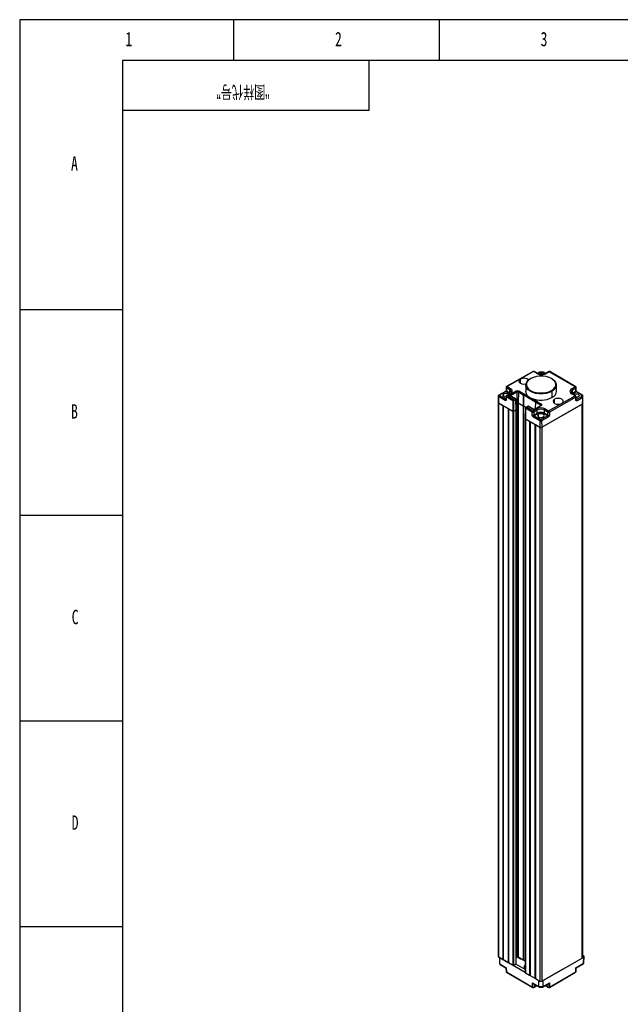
# Model space of a CAD drawing. Header units: millimetres. Extents: x 0 to 1189, y 0 to 841.
# Tile 6 of 14: x 0 to 146, y 602 to 841. Entities that reach past the tile are written whole.
import ezdxf

# ---------------------------------------------------------------- set-up
doc = ezdxf.new("R2010")
doc.units = ezdxf.units.MM
for name, color, linetype in [('10', 7, 'Continuous'), ('5', 7, 'Continuous'), ('SLD-0', 7, 'Continuous')]:
    doc.layers.add(name, color=color, linetype=linetype)
doc.styles.add('SLDTEXTSTYLE0', font='TXT', dxfattribs={"width": 0.7, "bigfont": 'bigfont'})
doc.styles.add('SLDTEXTSTYLE5', font='TXT', dxfattribs={"width": 0.7})

msp = doc.modelspace()

# ---------------------------------------------------------------- linework, layer by layer
at = {"color": 7, "linetype": 'Continuous', "lineweight": 25}
for p, q in [((124.88, 755.43), (118.46, 751.78)), ((125.01, 755.42), (118.58, 751.77)), ((125.84, 754.92), (125.01, 755.42)), ((125.97, 754.94), (125.13, 755.43)), ((126.44, 755.31), (125.88, 754.99)), ((127.4, 755.31), (126.45, 755.31)), ((127.34, 755.26), (126.51, 755.27)), ((127.95, 754.99), (127.41, 755.3)), ((128.69, 755.41), (127.84, 754.93)), ((128.81, 755.4), (127.96, 754.91)), ((135.13, 751.69), (128.81, 755.4)), ((135.25, 751.7), (128.94, 755.41)), ((123.12, 752.17), (123.09, 750.66)), ((130.59, 750.66), (130.55, 752.17)), ((118.15, 750.6), (116.56, 749.7)), ((118.27, 750.59), (116.68, 749.69)), ((116.68, 749.63), (118.24, 748.71)), ((119.12, 750.09), (118.27, 750.59)), ((118.33, 751.57), (118.31, 750.87)), ((118.4, 751.47), (118.38, 750.77)), ((118.38, 750.77), (119.23, 750.27)), ((119.24, 750.98), (118.4, 751.47)), ((119.28, 750.07), (118.42, 749.59)), ((119.4, 750.06), (118.55, 749.57)), ((118.55, 749.57), (120.05, 748.69)), ((118.58, 751.77), (119.42, 751.28)), ((118.97, 749.69), (120.81, 750.73)), ((120.37, 748.87), (118.97, 749.69)), ((120.61, 748.81), (119.22, 749.63)), ((119.23, 750.27), (119.24, 750.98)), ((120.81, 750.73), (121.41, 750.73)), ((120.91, 750.39), (120.93, 747.82)), ((121.31, 750.39), (120.91, 750.39)), ((121.31, 750.39), (121.29, 747.82)), ((122.51, 749.68), (121.31, 750.39)), ((121.41, 750.73), (122.52, 750.08)), ((122.55, 749.7), (122.51, 749.68)), ((122.51, 749.68), (122.51, 747.1)), ((122.52, 750.08), (122.55, 750.1)), ((122.55, 750.1), (123.76, 749.4)), ((122.55, 749.7), (122.55, 747.12)), ((123.58, 749.09), (122.55, 749.7)), ((129.44, 750.61), (129.47, 749.09)), ((135.09, 749.49), (134.26, 749.98)), ((134.27, 751.2), (135.13, 751.69)), ((135.22, 749.5), (134.38, 749.99)), ((135.3, 751.38), (134.45, 750.9)), ((134.46, 750.19), (134.45, 750.9)), ((134.46, 750.19), (135.32, 750.68)), ((135.43, 750.5), (134.56, 750.01)), ((134.67, 749.82), (134.77, 749.89)), ((135.32, 750.68), (135.3, 751.38)), ((135.4, 750.79), (135.38, 751.49)), ((136.63, 749.8), (135.43, 750.5)), ((136.81, 749.78), (135.56, 750.52)), ((136.63, 749.32), (136.63, 749.8)), ((136.89, 749.66), (136.88, 749.06)), ((136.89, 749.66), (136.92, 748.15)), ((116.41, 749.46), (116.38, 747.95)), ((116.38, 747.95), (116.38, 613.22)), ((116.5, 749.33), (116.48, 747.8)), ((116.48, 747.8), (119.95, 745.77)), ((116.48, 747.8), (117.53, 747.19)), ((116.48, 747.8), (116.48, 613.08)), ((118.06, 748.41), (116.5, 749.33)), ((117.53, 747.19), (117.53, 612.46)), ((117.63, 747.13), (118.82, 746.43)), ((117.63, 747.13), (117.63, 612.4)), ((118.3, 749.38), (118.28, 748.68)), ((118.37, 749.27), (118.35, 748.57)), ((119.98, 748.32), (118.37, 749.27)), ((119.98, 748.32), (119.95, 745.77)), ((120.05, 748.69), (120.37, 748.87)), ((120.65, 748.63), (120.12, 748.32)), ((120.12, 748.32), (120.16, 745.77)), ((120.65, 748.63), (120.69, 746.07)), ((120.74, 746.13), (120.68, 748.67)), ((120.7, 747.69), (120.93, 747.82)), ((120.93, 747.82), (121.29, 747.82)), ((120.93, 747.82), (120.93, 613.09)), ((121.29, 747.82), (122.51, 747.1)), ((121.29, 747.82), (121.29, 613.09)), ((122.51, 747.1), (122.55, 747.12)), ((122.55, 747.12), (123.19, 746.74)), ((122.55, 747.12), (122.55, 612.39)), ((125.5, 747.97), (124.47, 748.57)), ((124.65, 748.87), (125.85, 748.17)), ((126.91, 747.15), (125.07, 746.1)), ((126.74, 747.13), (125.07, 746.19)), ((125.46, 747.95), (125.41, 746.38)), ((126.67, 747.24), (125.46, 747.95)), ((125.6, 748.11), (125.57, 748.09)), ((125.85, 748.17), (125.82, 748.15)), ((125.82, 748.15), (126.92, 747.5)), ((126.67, 747.24), (126.66, 747.09)), ((126.92, 747.5), (126.91, 747.15)), ((126.99, 741.91), (136.91, 747.54)), ((126.99, 741.91), (136.83, 747.5)), ((128.67, 745.85), (135.09, 749.49)), ((135.27, 749.19), (128.84, 745.54)), ((135.29, 748.49), (135.27, 749.19)), ((135.36, 748.59), (135.34, 749.29)), ((135.4, 748.63), (136.63, 749.32)), ((136.88, 749.06), (135.58, 748.32)), ((136.83, 612.77), (136.83, 747.5)), ((136.88, 749.06), (136.91, 747.54)), ((136.91, 747.54), (136.92, 748.15)), ((136.91, 747.6), (136.92, 748.09)), ((136.91, 747.6), (136.91, 612.87)), ((136.92, 613.36), (136.92, 748.09)), ((118.82, 746.43), (118.82, 611.7)), ((118.93, 746.36), (119.95, 745.77)), ((118.93, 746.36), (118.93, 611.63)), ((119.95, 745.77), (119.95, 611.04)), ((120.16, 745.77), (120.69, 746.07)), ((120.16, 745.77), (120.16, 611.04)), ((120.69, 746.07), (120.69, 611.34)), ((120.74, 611.4), (120.74, 746.13)), ((122.51, 747.1), (122.51, 612.37)), ((123.04, 746.55), (122.99, 744.02)), ((123.07, 746.51), (123.03, 743.95)), ((124.68, 745.56), (123.07, 746.51)), ((123.66, 747), (123.12, 746.7)), ((123.67, 746.93), (123.35, 746.75)), ((123.35, 746.75), (124.86, 745.86)), ((125.07, 746.1), (123.67, 746.93)), ((125.08, 746.19), (123.69, 747)), ((124.68, 744.85), (124.68, 745.56)), ((124.86, 745.86), (125.71, 746.35)), ((125.89, 746.04), (125.04, 745.56)), ((125.04, 745.56), (125.04, 744.85)), ((125.04, 744.85), (125.9, 745.34)), ((126.01, 745.16), (125.14, 744.66)), ((125.9, 745.34), (125.89, 746.04)), ((128.39, 744.65), (127.53, 745.15)), ((127.64, 745.33), (127.65, 746.04)), ((127.64, 745.33), (128.49, 744.83)), ((128.49, 745.54), (127.65, 746.04)), ((127.83, 746.34), (128.67, 745.85)), ((128.49, 744.83), (128.49, 745.54)), ((128.84, 745.54), (128.84, 744.83)), ((122.99, 744.02), (122.99, 609.29)), ((123.03, 743.95), (126.5, 741.92)), ((123.03, 743.95), (124.05, 743.36)), ((123.03, 743.95), (123.03, 609.23)), ((124.05, 743.36), (124.05, 608.63)), ((124.15, 743.3), (125.34, 742.6)), ((124.15, 743.3), (124.15, 608.57)), ((126.52, 743.44), (124.96, 744.36)), ((125.14, 744.66), (126.7, 743.75)), ((125.34, 742.6), (125.34, 607.87)), ((125.45, 742.53), (126.5, 741.92)), ((125.45, 742.53), (125.45, 607.8)), ((126.52, 743.44), (126.5, 741.92)), ((126.8, 743.74), (128.39, 744.65)), ((128.56, 744.34), (126.97, 743.44)), ((126.97, 743.44), (126.99, 741.91)), ((126.5, 741.92), (126.5, 607.19)), ((126.99, 741.91), (126.99, 607.18)), ((116.48, 613.08), (117.53, 612.46)), ((120.74, 612.98), (120.93, 613.09)), ((120.93, 613.09), (121.29, 613.09)), ((121.29, 613.09), (122.51, 612.37)), ((136.91, 612.87), (136.92, 613.36)), ((137.2, 613.02), (136.91, 612.86)), ((136.92, 613.47), (137.2, 613.31)), ((137.17, 611.52), (137.2, 613.02)), ((137.27, 611.65), (137.3, 613.16)), ((116.76, 612.86), (116.76, 612.91)), ((122.99, 609.26), (116.76, 612.86)), ((116.79, 611.35), (116.76, 612.86)), ((116.79, 611.35), (118.36, 610.45)), ((116.87, 611.23), (118.22, 610.45)), ((117.53, 612.46), (117.63, 612.48)), ((117.63, 612.4), (118.82, 611.7)), ((118.82, 611.7), (118.93, 611.72)), ((118.93, 611.63), (119.95, 611.04)), ((120.16, 611.04), (120.69, 611.34)), ((122.99, 610), (120.68, 611.33)), ((122.51, 612.37), (122.55, 612.39)), ((122.55, 612.39), (122.99, 612.13)), ((122.75, 610.61), (122.99, 611.12)), ((126.99, 607.18), (136.83, 612.77)), ((135.32, 610.45), (137.17, 611.52)), ((135.46, 610.45), (137.12, 611.41)), ((118.29, 610.33), (118.31, 609.53)), ((118.36, 610.45), (118.39, 609.43)), ((118.39, 609.43), (124.76, 605.75)), ((118.44, 609.32), (124.81, 605.64)), ((122.99, 610.37), (122.81, 610.47)), ((123.03, 609.23), (124.05, 608.63)), ((124.05, 608.63), (124.15, 608.65)), ((124.15, 608.59), (124.08, 608.63)), ((124.15, 608.57), (125.34, 607.87)), ((132.12, 610.09), (127.37, 607.35)), ((128.87, 605.64), (135.24, 609.32)), ((128.92, 605.75), (135.29, 609.43)), ((135.29, 609.43), (135.32, 610.45)), ((135.36, 609.53), (135.38, 610.33)), ((124.76, 606.76), (126.32, 605.85)), ((124.76, 605.75), (124.76, 606.76)), ((125, 606.53), (126.35, 605.76)), ((125.06, 605.64), (125.8, 606.07)), ((125.11, 606.44), (125.11, 605.75)), ((125.34, 607.87), (125.45, 607.89)), ((125.45, 607.84), (125.39, 607.88)), ((125.45, 607.8), (126.5, 607.19)), ((126.32, 605.85), (126.31, 607.3)), ((126.32, 605.85), (127.35, 605.85)), ((127.37, 607.35), (127.28, 607.35)), ((127.32, 605.76), (128.67, 606.53)), ((127.35, 605.85), (127.37, 607.35)), ((127.35, 605.85), (128.92, 606.76)), ((127.87, 606.07), (128.62, 605.64)), ((128.56, 605.75), (128.56, 606.44)), ((128.92, 606.76), (128.92, 605.75)), ((126.36, 605.75), (127.31, 605.75))]:
    msp.add_line(p, q, dxfattribs=at)
at = {"color": 8, "linetype": 'Continuous', "lineweight": 25}
for p, q in [((126.51, 755.27), (125.95, 754.95)), ((127.87, 754.95), (127.34, 755.26)), ((121.8, 752.56), (121.8, 753.59)), ((117.81, 749.32), (117.8, 749.98)), ((119.21, 750.03), (119.12, 750.09)), ((120.91, 750.39), (119.39, 749.53)), ((134.56, 750.01), (134.46, 749.95)), ((134.77, 749.76), (134.77, 749.89)), ((118.24, 748.71), (118.28, 748.74)), ((126.66, 747.09), (126.67, 747.24)), ((130.12, 747.67), (130.12, 748.7)), ((135.36, 748.65), (135.4, 748.63)), ((126.22, 744.38), (126.21, 745.04)), ((122.75, 610.61), (122.75, 610.53)), ((125.14, 606.46), (125.11, 606.44)), ((125.11, 605.75), (125.73, 606.11)), ((127.94, 606.11), (128.56, 605.75)), ((128.56, 606.44), (128.54, 606.46))]:
    msp.add_line(p, q, dxfattribs=at)
at = {"color": 7, "linetype": 'Continuous', "lineweight": 25, "flags": 128}
for points in [[(130.14, 753.04), (129.87, 753.34), (129.38, 753.71), (128.76, 754), (128.04, 754.2), (127.27, 754.31), (126.47, 754.31), (125.69, 754.21), (124.97, 754.02), (124.34, 753.73)], [(121.8, 753.59), (121.52, 753.36), (121.43, 753.08), (121.52, 752.81), (121.78, 752.57), (122.19, 752.41), (122.66, 752.35), (123.14, 752.41), (123.15, 752.41)], [(129.44, 750.61), (128.79, 750.32), (128.03, 750.11), (127.22, 750.01), (126.39, 750.01), (125.58, 750.12), (124.83, 750.34), (124.19, 750.64), (123.67, 751.02), (123.32, 751.45), (123.14, 751.92), (123.15, 752.4), (123.34, 752.87), (123.71, 753.3), (124.23, 753.67)], [(123.29, 752.03), (123.46, 751.6), (123.8, 751.18), (124.29, 750.82), (124.91, 750.53), (125.63, 750.33), (126.41, 750.22), (127.21, 750.22), (127.99, 750.31), (128.71, 750.51), (129.34, 750.79)], [(129.37, 753.72), (129.49, 753.65), (130, 753.27), (130.36, 752.83), (130.53, 752.37), (130.53, 751.88), (130.34, 751.42), (129.97, 750.99), (129.44, 750.61)], [(118.29, 749.2), (118.04, 749.23), (117.79, 749.33), (117.62, 749.48), (117.57, 749.66), (117.63, 749.83), (117.8, 749.98)], [(134.77, 749.89), (135.03, 749.99), (135.33, 750.02), (135.63, 749.99), (135.88, 749.89), (136.05, 749.74), (136.11, 749.56), (136.05, 749.39), (135.87, 749.24)], [(130.12, 748.7), (129.85, 748.47), (129.75, 748.19), (129.84, 747.92), (130.11, 747.68), (130.51, 747.52), (130.99, 747.46), (131.47, 747.52), (131.87, 747.67)], [(131.87, 747.67), (132.15, 747.9), (132.25, 748.18), (132.16, 748.46), (131.89, 748.69), (131.49, 748.85), (131.01, 748.91), (130.53, 748.85), (130.12, 748.7)], [(135.87, 749.24), (135.62, 749.15), (135.35, 749.11)], [(126.21, 745.04), (126.04, 744.89), (125.98, 744.72), (126.03, 744.54), (126.2, 744.39), (126.46, 744.29), (126.76, 744.26), (127.06, 744.29), (127.31, 744.39)], [(127.31, 744.39), (127.49, 744.53), (127.55, 744.71), (127.49, 744.88), (127.32, 745.03), (127.07, 745.13), (126.77, 745.17), (126.47, 745.13), (126.21, 745.04)]]:
    msp.add_lwpolyline(points, dxfattribs=at)
at = {"color": 8, "linetype": 'Continuous', "lineweight": 25, "flags": 128}
for points in [[(129.34, 750.79), (129.84, 751.15), (130.19, 751.57), (130.38, 752.02), (130.39, 752.48), (130.21, 752.93), (130.14, 753.04)], [(119.23, 750.27), (119.38, 750.16), (119.4, 750.15)], [(134.28, 750.06), (134.3, 750.09), (134.46, 750.19)], [(125.11, 606.47), (125.11, 606.46), (125.11, 606.44)], [(125.11, 606.44), (125.11, 606.46), (125.11, 606.47)], [(128.57, 606.44), (128.56, 606.46), (128.56, 606.47)], [(128.56, 606.44), (128.56, 606.46), (128.56, 606.47)]]:
    msp.add_lwpolyline(points, dxfattribs=at)
at = {"color": 7, "linetype": 'Continuous', "lineweight": 25}
for centre, radius, start, end in [((125.01, 755.21), 0.25, 59.5678, 119.5662), ((126.91, 756.96), 2.3, 242.3196, 297.1031), ((126.91, 753.8), 1.17, 59.1337, 118.0932), ((128.81, 755.19), 0.25, 59.5678, 119.5662), ((122.66, 752.06), 1.75, 48.9896, 119.3258), ((124.3, 753.68), 0.0645, 50.1251, 188.1423), ((116.88, 749.31), 0.382, 122.1412, 176.7003), ((116.69, 749.66), 0.0295, 109.9233, 248.3446), ((118.35, 748.99), 1.13, 54.8782, 118.969), ((118.55, 749.37), 0.25, 119.5662, 178.2682), ((118.58, 751.57), 0.25, 119.5662, 178.2682), ((118.75, 749.25), 0.382, 122.1412, 176.7003), ((118.78, 751.45), 0.382, 122.1412, 176.7003), ((119, 750.28), 0.229, 302.1412, 356.7003), ((119.62, 750.95), 0.382, 122.1412, 176.7003), ((119.18, 750.67), 0.653, 289.9233, 68.3446), ((124.69, 750.7), 1.61, 181.5462, 234.3306), ((129.21, 750.6), 0.233, 3.16, 56.8338), ((128.74, 750.79), 1.85, 293.0208, 355.9368), ((134.5, 750.59), 0.653, 109.9233, 248.3446), ((134.06, 750.88), 0.388, 3.16, 56.8338), ((134.69, 750.21), 0.233, 183.16, 236.8338), ((134.91, 751.36), 0.388, 3.16, 56.8338), ((135.13, 751.48), 0.25, 1.7313, 59.5678), ((116.55, 747.96), 0.17, 183.7856, 245.9081), ((116.55, 747.96), 0.174, 185.4972, 245.1515), ((118.44, 748.39), 0.382, 122.1412, 176.7003), ((123.96, 749.07), 0.382, 122.1412, 176.7003), ((125.94, 752.1), 3.48, 231.0311, 248.1045), ((124.85, 748.55), 0.382, 122.1412, 176.7003), ((126.82, 754.33), 5.87, 248.2781, 296.7789), ((134.88, 749.17), 0.388, 3.16, 56.8338), ((135.09, 749.29), 0.25, 1.7313, 59.5678), ((135.19, 748.3), 0.388, 3.16, 56.8338), ((120.05, 745.97), 0.231, 242.3196, 297.1031), ((120.67, 746.14), 0.0721, 292.1361, 356.8215), ((120.67, 746.14), 0.0725, 292.2422, 355.7693), ((125.07, 745.54), 0.382, 122.1412, 176.7003), ((124.86, 745.92), 0.396, 243.2364, 296.1863), ((124.86, 745.2), 0.396, 243.2364, 296.1863), ((124.65, 745.54), 0.388, 3.16, 56.8338), ((126.76, 744.3), 2.3, 62.3196, 117.1031), ((125.5, 746.02), 0.388, 3.16, 56.8338), ((126.76, 744.34), 1.91, 62.3196, 117.1031), ((126.76, 743.65), 1.89, 62.3196, 117.1031), ((126.13, 745.35), 0.233, 183.16, 236.8338), ((126.76, 743.68), 1.66, 62.3196, 117.1031), ((127.41, 745.34), 0.229, 302.1412, 356.7003), ((128.03, 746.01), 0.382, 122.1412, 176.7003), ((128.87, 745.52), 0.382, 122.1412, 176.7003), ((128.67, 745.9), 0.396, 243.2364, 296.1863), ((128.67, 745.19), 0.396, 243.2364, 296.1863), ((128.46, 745.52), 0.388, 3.16, 56.8338), ((123.06, 744.02), 0.0729, 183.7856, 245.9081), ((123.06, 744.02), 0.0748, 185.4972, 245.1515), ((125.34, 744.34), 0.382, 122.1412, 176.7003), ((126.9, 743.42), 0.382, 122.1412, 176.7003), ((126.75, 743.88), 0.488, 242.3196, 297.1031), ((126.75, 743.84), 0.104, 242.3196, 297.1031), ((126.58, 743.42), 0.388, 3.16, 56.8338), ((128.18, 744.32), 0.388, 3.16, 56.8338), ((126.75, 742.39), 0.538, 242.3196, 297.1031), ((116.55, 613.23), 0.174, 185.4972, 245.1515), ((122.37, 614.51), 1.95, 226.8159, 263.875), ((137.14, 613.17), 0.153, 290.7834, 69.2166), ((120.05, 611.24), 0.231, 242.3196, 297.1031), ((120.67, 611.41), 0.0725, 292.2422, 355.7693), ((136.78, 612.88), 0.127, 293.971, 353.3756), ((118.56, 609.54), 0.25, 181.7316, 240.0027), ((122.85, 610.57), 0.11, 160.539, 249.2579), ((123.06, 609.29), 0.0748, 185.4972, 245.1515), ((135.11, 609.54), 0.25, 299.9973, 358.2684), ((126.75, 607.66), 0.538, 242.3196, 297.1031), ((124.93, 606.08), 0.373, 241.7256, 298.2744), ((124.93, 605.86), 0.25, 240.0027, 299.9973), ((128.74, 606.08), 0.373, 241.7256, 298.2744), ((128.74, 605.86), 0.25, 240.0027, 299.9973)]:
    msp.add_arc(centre, radius, start, end, dxfattribs=at)
at = {"color": 8, "linetype": 'Continuous', "lineweight": 25}
for centre, radius, start, end in [((124.93, 755.32), 0.122, 53.2331, 114.4491), ((125.08, 755.31), 0.125, 64.6021, 125.7062), ((125.92, 754.82), 0.126, 65.6132, 125.615), ((127.89, 754.81), 0.125, 53.959, 113.3051), ((128.74, 755.3), 0.122, 53.2331, 114.4491), ((128.89, 755.3), 0.125, 64.6021, 125.7062), ((124.9, 752.21), 1.62, 110.4238, 186.6329), ((116.61, 749.59), 0.122, 53.2332, 114.4482), ((118.2, 750.49), 0.122, 53.2331, 114.4491), ((118.43, 750.88), 0.124, 183.4677, 245.0452), ((118.45, 751.58), 0.124, 183.4677, 245.0452), ((118.48, 749.48), 0.118, 52.268, 115.4142), ((118.51, 751.67), 0.122, 53.2331, 114.4491), ((118.99, 750.42), 0.606, 3.7877, 65.9079), ((119.33, 749.96), 0.118, 52.268, 115.4142), ((134.67, 750.35), 0.596, 112.0292, 177.8999), ((134.33, 749.88), 0.125, 64.6021, 125.7062), ((135.17, 749.39), 0.125, 64.6021, 125.7062), ((135.2, 751.59), 0.125, 64.6021, 125.7062), ((135.25, 751.5), 0.123, 292.9834, 357.1429), ((135.28, 750.8), 0.123, 292.9834, 357.1429), ((135.51, 750.4), 0.125, 64.6021, 125.7062), ((116.56, 749.47), 0.15, 182.9505, 246.8497), ((118.4, 748.68), 0.124, 183.4677, 245.0452), ((118.42, 749.38), 0.124, 183.4677, 245.0452), ((135.22, 749.3), 0.123, 292.9834, 357.1429), ((135.24, 748.6), 0.123, 292.9834, 357.1429), ((137.05, 611.51), 0.124, 305.3585, 4.6077), ((137.11, 611.67), 0.161, 294.4655, 353.2703), ((118.44, 609.54), 0.123, 187.0364, 246.406), ((118.51, 609.42), 0.124, 175.3923, 234.6415), ((135.16, 609.42), 0.124, 305.3585, 4.6077), ((135.24, 609.54), 0.123, 293.594, 352.9636), ((124.88, 605.74), 0.124, 175.3923, 234.6415), ((124.99, 605.74), 0.124, 305.3585, 4.6077), ((128.69, 605.74), 0.124, 175.3923, 234.6415), ((128.79, 605.74), 0.124, 305.3585, 4.6077)]:
    msp.add_arc(centre, radius, start, end, dxfattribs=at)
at = {"color": 7, "linetype": 'Continuous', "lineweight": 25}
for points, knots in [([(127.84, 754.93), (127.78, 754.9), (127.63, 754.82), (127.29, 754.73), (126.84, 754.7), (126.4, 754.75), (126.12, 754.85), (126, 754.92), (125.97, 754.94)], [0, 0, 0, 0, 0.106663, 0.314814, 0.525748, 0.737649, 0.947535, 1, 1, 1, 1]), ([(126.44, 755.31), (126.44, 755.31), (126.45, 755.32), (126.48, 755.31), (126.5, 755.28), (126.51, 755.27)], [0, 0, 0, 0, 0.127493, 0.577012, 1, 1, 1, 1]), ([(127.41, 755.3), (127.41, 755.3), (127.4, 755.31), (127.37, 755.3), (127.35, 755.27), (127.34, 755.26)], [0, 0, 0, 0, 0.13691, 0.581578, 1, 1, 1, 1]), ([(116.56, 749.7), (116.53, 749.68), (116.47, 749.64), (116.42, 749.55), (116.41, 749.49), (116.41, 749.46)], [0, 0, 0, 0, 0.359711, 0.695824, 1, 1, 1, 1]), ([(118.31, 750.87), (118.31, 750.85), (118.3, 750.8), (118.26, 750.72), (118.21, 750.65), (118.17, 750.62), (118.15, 750.6)], [0, 0, 0, 0, 0.2498337, 0.4996472, 0.7496743, 1, 1, 1, 1]), ([(118.38, 750.77), (118.38, 750.76), (118.38, 750.74), (118.37, 750.71), (118.35, 750.68), (118.33, 750.65), (118.3, 750.61), (118.28, 750.6), (118.27, 750.59)], [0, 0, 0, 0, 0.154222, 0.300156, 0.437798, 0.567146, 0.79999, 1, 1, 1, 1]), ([(118.97, 749.69), (119.02, 749.69), (119.11, 749.68), (119.18, 749.64), (119.22, 749.63)], [0, 0, 0, 0, 0.554418, 1, 1, 1, 1]), ([(119.59, 750.47), (119.59, 750.46), (119.61, 750.4), (119.55, 750.29), (119.41, 750.15), (119.3, 750.08), (119.28, 750.07)], [0, 0, 0, 0, 0.058182, 0.492333, 0.896171, 1, 1, 1, 1]), ([(120.81, 750.73), (120.82, 750.71), (120.85, 750.66), (120.89, 750.56), (120.91, 750.46), (120.91, 750.41), (120.91, 750.39)], [0, 0, 0, 0, 0.280014, 0.57497, 0.797482, 1, 1, 1, 1]), ([(121.41, 750.73), (121.4, 750.71), (121.37, 750.66), (121.33, 750.56), (121.31, 750.46), (121.31, 750.41), (121.31, 750.39)], [0, 0, 0, 0, 0.280014, 0.57497, 0.797482, 1, 1, 1, 1]), ([(122.52, 750.08), (122.51, 750.05), (122.51, 749.99), (122.51, 749.88), (122.51, 749.79), (122.51, 749.73), (122.51, 749.7), (122.51, 749.68)], [0, 0, 0, 0, 0.30983, 0.615582, 0.758504, 0.885877, 1, 1, 1, 1]), ([(122.55, 750.1), (122.55, 750.07), (122.55, 750.01), (122.55, 749.9), (122.55, 749.81), (122.55, 749.75), (122.55, 749.72), (122.55, 749.7)], [0, 0, 0, 0, 0.30983, 0.615582, 0.758504, 0.885877, 1, 1, 1, 1]), ([(134.38, 749.99), (134.34, 750.02), (134.21, 750.11), (134.09, 750.25), (134.09, 750.34), (134.09, 750.37)], [0, 0, 0, 0, 0.226679, 0.661285, 1, 1, 1, 1]), ([(135.43, 750.5), (135.42, 750.51), (135.4, 750.53), (135.37, 750.56), (135.35, 750.6), (135.34, 750.62), (135.33, 750.65), (135.32, 750.67), (135.32, 750.68)], [0, 0, 0, 0, 0.20001, 0.432854, 0.562202, 0.699844, 0.845778, 1, 1, 1, 1]), ([(135.56, 750.52), (135.54, 750.53), (135.5, 750.56), (135.44, 750.63), (135.41, 750.71), (135.4, 750.77), (135.4, 750.79)], [0, 0, 0, 0, 0.24967, 0.499478, 0.749504, 1, 1, 1, 1]), ([(136.89, 749.66), (136.88, 749.68), (136.88, 749.71), (136.85, 749.76), (136.79, 749.8), (136.72, 749.81), (136.66, 749.8), (136.63, 749.8)], [0, 0, 0, 0, 0.170224, 0.355609, 0.551056, 0.782354, 1, 1, 1, 1]), ([(118.35, 748.57), (118.34, 748.53), (118.33, 748.44), (118.25, 748.38), (118.16, 748.37), (118.09, 748.4), (118.06, 748.41)], [0, 0, 0, 0, 0.270501, 0.562397, 0.789531, 1, 1, 1, 1]), ([(120.05, 748.69), (120.05, 748.67), (120.03, 748.62), (120.01, 748.54), (120, 748.47), (119.99, 748.42), (119.99, 748.37), (119.98, 748.34), (119.98, 748.32)], [0, 0, 0, 0, 0.2497092, 0.4991704, 0.6296049, 0.7496947, 0.8769346, 1, 1, 1, 1]), ([(120.12, 748.32), (120.11, 748.32), (120.09, 748.31), (120.05, 748.31), (120.01, 748.31), (119.99, 748.32), (119.98, 748.32)], [0, 0, 0, 0, 0.250017, 0.5, 0.749983, 1, 1, 1, 1]), ([(120.05, 748.69), (120.06, 748.67), (120.08, 748.62), (120.1, 748.54), (120.11, 748.47), (120.11, 748.42), (120.12, 748.37), (120.12, 748.34), (120.12, 748.32)], [0, 0, 0, 0, 0.249734, 0.49922, 0.635516, 0.763484, 0.884454, 1, 1, 1, 1]), ([(120.37, 748.87), (120.4, 748.86), (120.47, 748.85), (120.55, 748.8), (120.6, 748.75), (120.63, 748.71), (120.65, 748.67), (120.65, 748.64), (120.65, 748.63)], [0, 0, 0, 0, 0.249709, 0.49917, 0.629605, 0.749695, 0.876935, 1, 1, 1, 1]), ([(120.56, 748.84), (120.58, 748.83), (120.6, 748.81), (120.63, 748.78), (120.65, 748.74), (120.65, 748.72), (120.66, 748.7)], [0, 0, 0, 0, 0.272168, 0.527705, 0.769269, 1, 1, 1, 1]), ([(120.66, 748.7), (120.66, 748.7), (120.68, 748.69), (120.69, 748.67), (120.68, 748.64), (120.66, 748.63), (120.65, 748.63)], [0, 0, 0, 0, 0.250017, 0.5, 0.749983, 1, 1, 1, 1]), ([(124.47, 748.57), (124.3, 748.67), (124.01, 748.85), (123.71, 749.02), (123.58, 749.09)], [0, 0, 0, 0, 0.559985, 1, 1, 1, 1]), ([(125.82, 748.15), (125.77, 748.14), (125.67, 748.14), (125.56, 748.09), (125.5, 748.04), (125.47, 747.99), (125.46, 747.96), (125.46, 747.95)], [0, 0, 0, 0, 0.30983, 0.615582, 0.758504, 0.885877, 1, 1, 1, 1]), ([(125.85, 748.17), (125.8, 748.16), (125.71, 748.16), (125.64, 748.12), (125.61, 748.11)], [0, 0, 0, 0, 0.560302, 1, 1, 1, 1]), ([(126.92, 747.5), (126.88, 747.49), (126.81, 747.46), (126.73, 747.39), (126.68, 747.31), (126.67, 747.26), (126.67, 747.24)], [0, 0, 0, 0, 0.280014, 0.57497, 0.797482, 1, 1, 1, 1]), ([(126.91, 747.15), (126.88, 747.15), (126.81, 747.17), (126.76, 747.14), (126.74, 747.13)], [0, 0, 0, 0, 0.544171, 1, 1, 1, 1]), ([(135.58, 748.32), (135.54, 748.31), (135.46, 748.27), (135.36, 748.31), (135.3, 748.38), (135.29, 748.45), (135.29, 748.49)], [0, 0, 0, 0, 0.2704633, 0.5623481, 0.7895009, 1, 1, 1, 1]), ([(136.88, 749.06), (136.87, 749.08), (136.87, 749.12), (136.84, 749.18), (136.78, 749.24), (136.71, 749.3), (136.65, 749.31), (136.63, 749.32)], [0, 0, 0, 0, 0.170224, 0.355609, 0.551056, 0.782354, 1, 1, 1, 1]), ([(123.07, 746.51), (123.06, 746.52), (123.05, 746.53), (123.04, 746.55), (123.05, 746.57), (123.06, 746.58), (123.07, 746.59)], [0, 0, 0, 0, 0.250017, 0.5, 0.749983, 1, 1, 1, 1]), ([(123.07, 746.51), (123.07, 746.53), (123.07, 746.56), (123.09, 746.6), (123.12, 746.64), (123.17, 746.68), (123.25, 746.73), (123.32, 746.74), (123.35, 746.75)], [0, 0, 0, 0, 0.1230882, 0.2503056, 0.3704444, 0.5008298, 0.7502909, 1, 1, 1, 1]), ([(123.16, 746.72), (123.15, 746.72), (123.12, 746.7), (123.09, 746.67), (123.07, 746.63), (123.07, 746.6), (123.07, 746.59)], [0, 0, 0, 0, 0.260437, 0.500219, 0.754277, 1, 1, 1, 1]), ([(123.72, 746.99), (123.71, 746.99), (123.7, 747), (123.67, 747), (123.65, 747), (123.63, 746.99), (123.63, 746.99)], [0, 0, 0, 0, 0.254639, 0.501383, 0.747393, 1, 1, 1, 1]), ([(124.96, 744.36), (124.92, 744.39), (124.84, 744.45), (124.75, 744.59), (124.69, 744.73), (124.69, 744.81), (124.68, 744.85)], [0, 0, 0, 0, 0.270463, 0.562348, 0.789501, 1, 1, 1, 1]), ([(125.04, 744.85), (125.04, 744.84), (125.04, 744.82), (125.05, 744.79), (125.06, 744.76), (125.08, 744.72), (125.1, 744.69), (125.13, 744.67), (125.14, 744.66)], [0, 0, 0, 0, 0.154222, 0.300156, 0.437798, 0.567146, 0.79999, 1, 1, 1, 1]), ([(125.07, 746.1), (125.07, 746.13), (125.07, 746.18), (125.07, 746.18), (125.07, 746.18)], [0, 0, 0, 0, 0.554418, 1, 1, 1, 1]), ([(128.39, 744.65), (128.4, 744.66), (128.42, 744.67), (128.45, 744.71), (128.47, 744.74), (128.48, 744.77), (128.49, 744.8), (128.49, 744.82), (128.49, 744.83)], [0, 0, 0, 0, 0.20001, 0.432854, 0.562202, 0.699844, 0.845778, 1, 1, 1, 1]), ([(128.84, 744.83), (128.84, 744.78), (128.83, 744.68), (128.75, 744.53), (128.66, 744.41), (128.59, 744.37), (128.56, 744.34)], [0, 0, 0, 0, 0.270501, 0.562397, 0.789531, 1, 1, 1, 1]), ([(116.87, 611.23), (116.86, 611.24), (116.83, 611.25), (116.8, 611.29), (116.8, 611.33), (116.79, 611.35)], [0, 0, 0, 0, 0.1193347, 0.5803802, 1, 1, 1, 1]), ([(137.12, 611.41), (137.15, 611.43), (137.21, 611.47), (137.26, 611.56), (137.26, 611.62), (137.26, 611.65)], [0, 0, 0, 0, 0.3619485, 0.7013158, 1, 1, 1, 1]), ([(118.21, 610.45), (118.23, 610.44), (118.25, 610.43), (118.27, 610.4), (118.29, 610.36), (118.29, 610.34), (118.29, 610.33)], [0, 0, 0, 0, 0.245905, 0.500035, 0.754147, 1, 1, 1, 1]), ([(135.38, 610.33), (135.39, 610.34), (135.39, 610.36), (135.4, 610.4), (135.43, 610.43), (135.45, 610.44), (135.46, 610.45)], [0, 0, 0, 0, 0.2458533, 0.499965, 0.754095, 1, 1, 1, 1]), ([(125.11, 606.44), (125.1, 606.43), (125.07, 606.42), (125.03, 606.43), (124.98, 606.45), (124.91, 606.51), (124.83, 606.61), (124.78, 606.71), (124.76, 606.76)], [0, 0, 0, 0, 0.0825, 0.173119, 0.280653, 0.408687, 0.700144, 1, 1, 1, 1]), ([(125.11, 606.44), (125.11, 606.44), (125.11, 606.44), (125.11, 606.44), (125.11, 606.44)], [0, 0, 0, 0, 0.5600016, 1, 1, 1, 1]), ([(126.32, 605.85), (126.32, 605.84), (126.32, 605.8), (126.34, 605.77), (126.35, 605.75), (126.36, 605.75), (126.36, 605.75)], [0, 0, 0, 0, 0.287398, 0.600392, 0.930376, 1, 1, 1, 1]), ([(127.35, 605.85), (127.35, 605.84), (127.35, 605.8), (127.34, 605.77), (127.32, 605.75), (127.31, 605.75), (127.31, 605.75)], [0, 0, 0, 0, 0.287398, 0.600392, 0.930376, 1, 1, 1, 1]), ([(128.57, 606.44), (128.57, 606.44), (128.57, 606.44), (128.56, 606.44), (128.56, 606.44)], [0, 0, 0, 0, 0.559998, 1, 1, 1, 1]), ([(128.92, 606.76), (128.89, 606.71), (128.85, 606.61), (128.77, 606.51), (128.69, 606.45), (128.65, 606.43), (128.6, 606.42), (128.58, 606.43), (128.57, 606.44)], [0, 0, 0, 0, 0.299856, 0.591313, 0.719318, 0.82688, 0.91749, 1, 1, 1, 1])]:
    msp.add_open_spline(points, degree=3, knots=knots, dxfattribs=at)
at = {"color": 8, "linetype": 'Continuous', "lineweight": 25}
for points, knots in [([(118.24, 748.71), (118.25, 748.71), (118.28, 748.7), (118.3, 748.7), (118.32, 748.71), (118.32, 748.71)], [0, 0, 0, 0, 0.375866, 0.813437, 1, 1, 1, 1]), ([(120.37, 748.87), (120.4, 748.87), (120.47, 748.87), (120.53, 748.85), (120.56, 748.84)], [0, 0, 0, 0, 0.500248, 1, 1, 1, 1]), ([(135.32, 748.63), (135.33, 748.62), (135.34, 748.61), (135.37, 748.61), (135.39, 748.62), (135.4, 748.63)], [0, 0, 0, 0, 0.190877, 0.626128, 1, 1, 1, 1]), ([(123.35, 746.75), (123.32, 746.75), (123.25, 746.76), (123.19, 746.73), (123.16, 746.72)], [0, 0, 0, 0, 0.500248, 1, 1, 1, 1]), ([(123.67, 746.93), (123.66, 746.95), (123.65, 746.98), (123.63, 746.99), (123.63, 746.99), (123.62, 746.98)], [0, 0, 0, 0, 0.473135, 0.945799, 1, 1, 1, 1]), ([(123.67, 746.93), (123.68, 746.95), (123.69, 746.98), (123.71, 746.99), (123.72, 746.98), (123.72, 746.98)], [0, 0, 0, 0, 0.468135, 0.935805, 1, 1, 1, 1]), ([(118.22, 610.45), (118.23, 610.45), (118.26, 610.44), (118.32, 610.45), (118.36, 610.45)], [0, 0, 0, 0, 0.487556, 1, 1, 1, 1]), ([(118.36, 610.45), (118.34, 610.42), (118.3, 610.37), (118.29, 610.34), (118.29, 610.33)], [0, 0, 0, 0, 0.512585, 1, 1, 1, 1]), ([(135.38, 610.33), (135.38, 610.34), (135.37, 610.37), (135.34, 610.42), (135.32, 610.45)], [0, 0, 0, 0, 0.487415, 1, 1, 1, 1]), ([(135.32, 610.45), (135.35, 610.45), (135.41, 610.44), (135.44, 610.45), (135.46, 610.45)], [0, 0, 0, 0, 0.512444, 1, 1, 1, 1]), ([(124.76, 606.76), (124.79, 606.71), (124.86, 606.63), (124.96, 606.56), (125, 606.53)], [0, 0, 0, 0, 0.512444, 1, 1, 1, 1]), ([(128.67, 606.53), (128.72, 606.56), (128.81, 606.63), (128.88, 606.71), (128.92, 606.76)], [0, 0, 0, 0, 0.487556, 1, 1, 1, 1])]:
    msp.add_open_spline(points, degree=3, knots=knots, dxfattribs=at)
at = {"layer": '5', "color": 7}
for p, q in [((1189, 841), (0, 841)), ((0, 841), (0, 0))]:
    msp.add_line(p, q, dxfattribs=at)
at = {"layer": '5'}
for p, q in [((52, 841), (52, 831.05)), ((102, 841), (102, 831.05)), ((0, 770.5), (25, 770.5)), ((0, 720.5), (25, 720.5)), ((0, 670.5), (25, 670.5)), ((0, 620.5), (25, 620.5))]:
    msp.add_line(p, q, dxfattribs=at)
at = {"layer": '5', "color": 7, "lineweight": 25}
for p, q in [((1179, 831.05), (25, 831.05)), ((25, 831.05), (25, 10)), ((85, 819), (85, 831)), ((25, 819), (85, 819))]:
    msp.add_line(p, q, dxfattribs=at)

# ---------------------------------------------------------------- texts
at = {"layer": '10', "char_height": 3.5, "attachment_point": 2, "style": 'SLDTEXTSTYLE5'}
for s, insert in [('1', (26.54, 838.04)), ('2', (77.54, 838.04)), ('3', (127.54, 838.04)), ('A', (13.32, 807.79)), ('B', (13.32, 747.48)), ('C', (13.48, 697.48)), ('D', (13.48, 647.48))]:
    msp.add_mtext(s, dxfattribs=dict(at, insert=insert))
at = {"layer": 'SLD-0', "insert": (54.34, 821.74), "char_height": 3.5, "attachment_point": 2, "rotation": 180, "style": 'SLDTEXTSTYLE0'}
msp.add_mtext('“图样代号”', dxfattribs=at)

doc.saveas('drawing.dxf')
